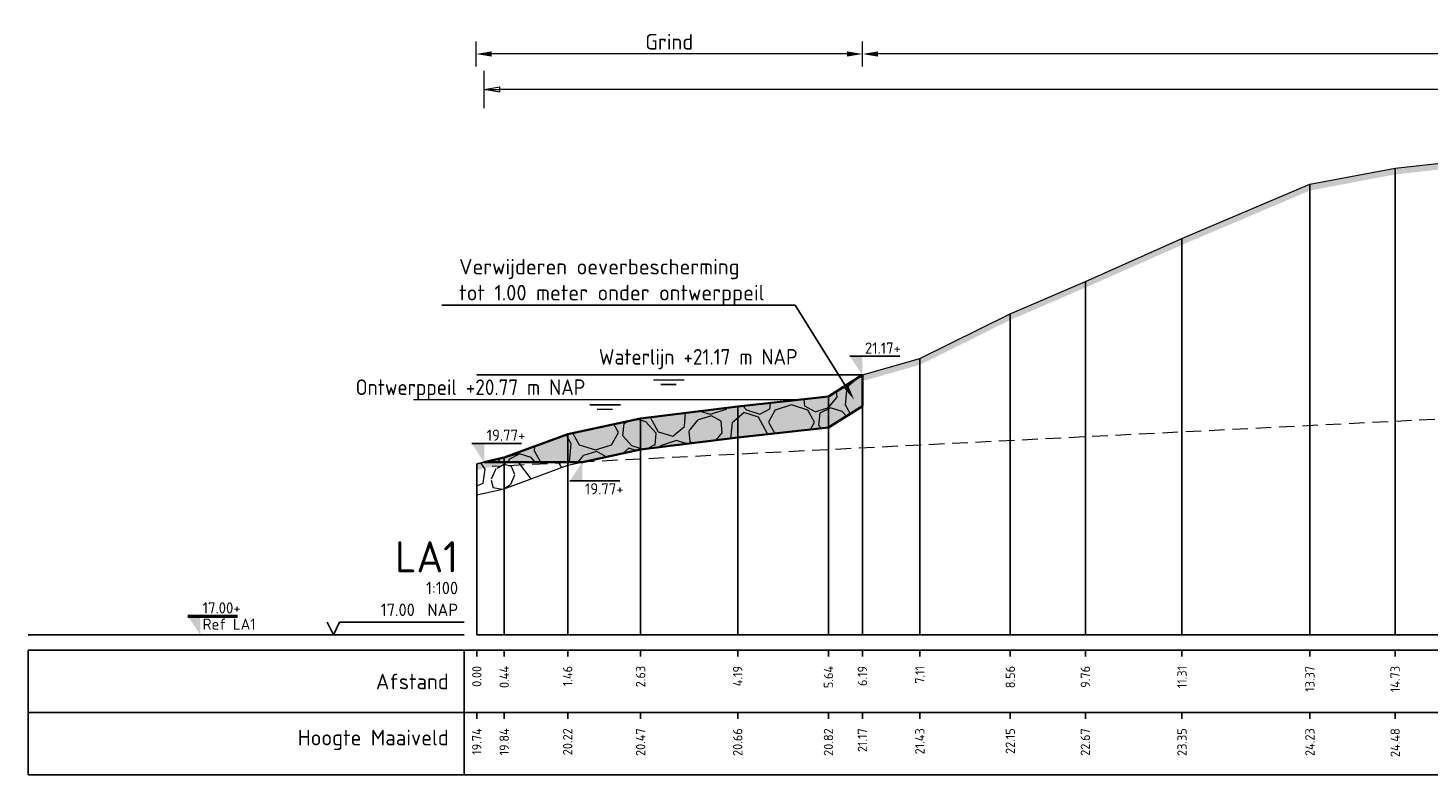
# Model space of a CAD drawing. Header units: metres. Extents: x 184077 to 190380, y 346696 to 349666.
# Tile 256 of 256: x 190117 to 190139, y 349296 to 349308. Entities that reach past the tile are written whole.
import ezdxf
from ezdxf import colors
from ezdxf.entities.mleader import LeaderData, LeaderLine
from ezdxf.enums import TextEntityAlignment as Align
from ezdxf.math import Vec2, Vec3

# ---------------------------------------------------------------- set-up
doc = ezdxf.new("R2010")
doc.units = ezdxf.units.M
doc.header["$PDMODE"] = 35
doc.header["$PDSIZE"] = 0.075
doc.linetypes.add('DASHED2', pattern=[0.375, 0.25, -0.125])
for name, color, linetype, lineweight in [('B-ME-GW-GROND-STEEN-A', 252, 'Continuous', 18), ('B-ME-OB-WATERLIJN-GD1', 150, 'Continuous', 25), ('N-WA-OB-BEKLEDING-STEEN-A', 22, 'Continuous', 13), ('profiel', 8, 'Continuous', 0), ('V-WE-OB-BEKLEDING_STORTSTEEN-G', 30, 'CONTINUOUS-V', 35), ('X-ME-AL-PROFIEL_HUIDIG MAAIVELD-GD', 252, 'Continuous', 0), ('X-XX-AL-DETAIL1-M', 7, 'Continuous', 18), ('X-XX-AL-PEILMAAT-SD', 7, 'Continuous', 25), ('X-XX-AL-T25-100', 7, 'Continuous', 25), ('X01-XX-AL-M', 7, 'Continuous', 18)]:
    doc.layers.add(name, color=color, linetype=linetype, lineweight=lineweight)
doc.layers.add('N-WE-OG-HULPLIJN-GD', color=50, linetype='Continuous', lineweight=50, plot=False)
doc.layers.add('TDNT----_profiel_txt', color=10, linetype='Continuous')
doc.layers.add('X-ME-AL-PROFIELRASTER-S', color=7, linetype='Continuous')
doc.layers.add('TOE-WE-OB-NATUUROEVER-O', color=7, linetype='Continuous', lineweight=18, true_color=0xedb868)
doc.layers.add('V-WE-VH-VERHARDING_BESTORTING-AD-100', color=7, linetype='Continuous', lineweight=18, true_color=0x93278f)
doc.styles.add('ENV-P', font='ISOCP.SHX')
doc.styles.add('NLCS-ISO', font='NLCS-ISO.ttf', dxfattribs={"height": 1.8})
doc.styles.add('NLCS-ISO-ANNOTATIVE-T18', font='NLCS-ISO.ttf', dxfattribs={"height": 1.8})
doc.styles.add('NLCS-ISO-M100-T25', font='NLCS-ISO.ttf', dxfattribs={"height": 0.25})
doc.linetypes.add('CONTINUOUS-V', pattern='A,3.5,[24,NLCS.SHX,S=0.5,R=0,X=0,Y=0],3.5', length=7)
doc.dimstyles.new('NLCS-M100-T25-PIJL_L2_H1', dxfattribs={"dimscale": 0.1, "dimtxt": 2.5, "dimasz": 2.5, "dimexe": 2, "dimexo": 2, "dimgap": 0.7, "dimtad": 1, "dimzin": 0, "dimdsep": 46, "dimtxsty": 'NLCS-ISO-M100-T25', "dimcen": 0, "dimdle": 2, "dimclrd": 256, "dimclre": 256, "dimclrt": 256, "dimadec": 1, "dimazin": 0, "dimtfac": 1, "dimtdec": 3, "dimtofl": 0, "dimtmove": 0, "dimatfit": 3, "dimfxl": 2, "dimfxlon": 1, "dimtfillclr": 256, "dimtolj": 1, "dimtzin": 0, "dimlwd": -1, "dimlwe": -1, "dimarcsym": 0})
doc.dimstyles.new('NLCS-M100-T25-PIJL_L3_H2', dxfattribs={"dimscale": 0.1, "dimtxt": 2.5, "dimasz": 2.5, "dimexe": 2, "dimexo": 2, "dimgap": 0.7, "dimtad": 1, "dimdec": 3, "dimzin": 0, "dimdsep": 46, "dimtxsty": 'NLCS-ISO-M100-T25', "dimcen": 0, "dimdle": 2, "dimclrd": 256, "dimclre": 256, "dimclrt": 256, "dimazin": 0, "dimtfac": 1, "dimtdec": 3, "dimtofl": 0, "dimtmove": 0, "dimatfit": 3, "dimfxl": 2, "dimfxlon": 1, "dimtfillclr": 256, "dimtolj": 1, "dimtzin": 0, "dimlwd": -1, "dimlwe": -1, "dimarcsym": 0})

# ---------------------------------------------------------------- blocks, each defined once
blk = doc.blocks.new('SAL-PROFIELRASTER-D')
at = {"color": 0, "linetype": 'ByBlock', "lineweight": -2, "flags": 128}
for points in [[(-2, 0), (-72, 0)], [(-24, 2), (-23, 0), (-22, 2), (-2, 2)], [(-72, -12.5), (-72, -2.5)], [(0, -2.5), (-72, -2.5)], [(-2, -12.5), (-2, -2.5)], [(0, -12.5), (-72, -12.5)]]:
    blk.add_lwpolyline(points, dxfattribs=at)
at = {"color": 0, "linetype": 'ByBlock', "lineweight": -2, "style": 'NLCS-ISO-ANNOTATIVE-T18'}
blk.add_text('NAP', height=2, dxfattribs=at).set_placement((-3, 3), align=Align.RIGHT)
blk.add_text('Afstand', height=2.5, dxfattribs=at).set_placement((-4.5, -7.5), align=Align.MIDDLE_RIGHT)
for tag, height, p in [('PROFIELNR', 5, (-3, 10)), ('SCHAAL', 2, (-3, 6.5)), ('NAP', 2, (-9.94, 3))]:
    blk.add_attdef(tag, text='', height=height, dxfattribs=at).set_placement(p, align=Align.RIGHT)
blk = doc.blocks.new('SAL-PROFIELRASTER_BALK_EIND1-D')
at = {"color": 0, "linetype": 'ByBlock', "lineweight": -2, "flags": 128}
for points in [[(0, 0), (1, 0)], [(0, -2.5), (1, -2.5)], [(0, -12.5), (1, -12.5)]]:
    blk.add_lwpolyline(points, dxfattribs=at)
blk = doc.blocks.new('SAL-PROFIELRASTER_BALK-D')
at = {"color": 0, "linetype": 'ByBlock', "lineweight": -2}
for p, q in [((-72, -12.5), (-72, -2.5)), ((-2, -2.5), (-2, -12.5)), ((0, -12.5), (-72, -12.5))]:
    blk.add_line(p, q, dxfattribs=at)
at = {"color": 0, "linetype": 'ByBlock', "lineweight": -2, "style": 'NLCS-ISO-ANNOTATIVE-T18'}
for tag, height, p in [('TITEL1', 2.5, (-4.5, -6.5)), ('TITEL2', 1.5, (-4.5, -9.5))]:
    blk.add_attdef(tag, text='', height=height, dxfattribs=at).set_placement(p, align=Align.MIDDLE_RIGHT)
blk = doc.blocks.new('SAL-PROFIELRASTER_BALK_EIND2-D')
at = {"color": 0, "linetype": 'ByBlock', "lineweight": -2}
blk.add_line((1, -12.5), (0, -12.5), dxfattribs=at)
blk = doc.blocks.new('SAL-PROFIELRASTER_BALK_DATA-D')
at = {"color": 0, "linetype": 'ByBlock', "lineweight": -2}
blk.add_lwpolyline([(0, -3.5), (0, -2.5)], dxfattribs=at)
at = {"color": 0, "linetype": 'ByBlock', "lineweight": -2, "style": 'NLCS-ISO-ANNOTATIVE-T18'}
blk.add_attdef('GETAL', text='', height=1.5, rotation=90, dxfattribs=at).set_placement((0.75, -5), align=Align.RIGHT)
blk = doc.blocks.new('SAL-PROFIELRASTER_AANHAAL-D')
at = {"color": 9, "linetype": 'ByBlock', "lineweight": -2, "flags": 128}
blk.add_lwpolyline([(0, 1), (0, 0)], dxfattribs=at)
blk = doc.blocks.new('*D10')
at = {"layer": 'Defpoints', "color": 0, "transparency": 16777216}
for p in [(190124.113, 349308.054), (190124.113, 349298.738), (190130.312, 349298.738)]:
    blk.add_point(p, dxfattribs=at)
at = {"layer": 'X-XX-AL-DETAIL1-M', "transparency": 16777216}
for p, q in [((190124.113, 349307.854), (190124.113, 349308.254)), ((190130.312, 349307.854), (190130.312, 349308.254)), ((190130.062, 349308.054), (190124.363, 349308.054))]:
    blk.add_line(p, q, dxfattribs=at)
for points in [[(190124.363, 349308.096), (190124.363, 349308.012), (190124.113, 349308.054)], [(190130.062, 349308.096), (190130.062, 349308.012), (190130.312, 349308.054)]]:
    blk.add_solid(points, dxfattribs=at)
at = {"layer": 'X-XX-AL-DETAIL1-M', "color": 10, "transparency": 16777216, "insert": (190127.213, 349308.249), "char_height": 0.25, "attachment_point": 5, "style": 'NLCS-ISO-M100-T25'}
blk.add_mtext('\\A1;Grind', dxfattribs=at)
blk = doc.blocks.new('*D11')
at = {"layer": 'Defpoints', "color": 0, "transparency": 16777216}
for p in [(190130.312, 349308.054), (190130.312, 349298.738), (190183.358, 349298.738)]:
    blk.add_point(p, dxfattribs=at)
at = {"layer": 'X-XX-AL-DETAIL1-M', "transparency": 16777216}
for p, q in [((190130.312, 349307.854), (190130.312, 349308.254)), ((190183.358, 349307.854), (190183.358, 349308.254)), ((190183.108, 349308.054), (190130.562, 349308.054))]:
    blk.add_line(p, q, dxfattribs=at)
for points in [[(190130.562, 349308.096), (190130.562, 349308.012), (190130.312, 349308.054)], [(190183.108, 349308.096), (190183.108, 349308.012), (190183.358, 349308.054)]]:
    blk.add_solid(points, dxfattribs=at)
at = {"layer": 'X-XX-AL-DETAIL1-M', "color": 10, "transparency": 16777216, "insert": (190156.835, 349308.249), "char_height": 0.25, "attachment_point": 5, "style": 'NLCS-ISO-M100-T25'}
blk.add_mtext('\\A1;Gras', dxfattribs=at)
blk = doc.blocks.new('SAL-PEILMAAT_INFRACAD_R01-SOD')
blk.add_line((-2, 3), (6, 3))
blk.add_solid([(-2, 3), (0, 3), (0, 0)])
at = {"style": 'NLCS-ISO'}
for tag, p in [('...', (0.4, 3.4)), ('REF', (0.4, 0.8))]:
    blk.add_attdef(tag, p, '', height=1.8, dxfattribs=at)
blk = doc.blocks.new('SAL-PEILMAAT_INFRACAD_H01-SOD')
blk.add_line((-2, 3), (6, 3))
blk.add_solid([(-2, 3), (0, 3), (0, 0)])
at = {"style": 'NLCS-ISO'}
blk.add_attdef('...', (0.4, 3.4), '', height=1.8, dxfattribs=at)
blk = doc.blocks.new('_Closed')
at = {"color": 0, "linetype": 'ByBlock', "lineweight": -2}
for p, q in [((-1, 0.167), (0, 0)), ((-1, 0.167), (-1, -0.167)), ((0, 0), (-1, -0.167)), ((0, 0), (-1, 0))]:
    blk.add_line(p, q, dxfattribs=at)
blk = doc.blocks.new('*D82')
at = {"layer": 'Defpoints', "color": 0, "transparency": 16777216}
for p in [(190124.244, 349307.485), (190160.954, 349302.929), (190124.244, 349301.852)]:
    blk.add_point(p, dxfattribs=at)
at = {"layer": 'X01-XX-AL-M', "color": 11, "transparency": 16777216}
for p, q in [((190124.244, 349307.185), (190124.244, 349307.785)), ((190160.954, 349307.185), (190160.954, 349307.785)), ((190160.704, 349307.485), (190124.494, 349307.485))]:
    blk.add_line(p, q, dxfattribs=at)
at = {"layer": 'X01-XX-AL-M', "color": 11, "transparency": 16777216, "xscale": 0.25, "yscale": 0.25, "zscale": 0.25, "rotation": 180}
blk.add_blockref('_Closed', (190124.244, 349307.485), dxfattribs=at)
at = {"layer": 'X01-XX-AL-M', "color": 11, "transparency": 16777216, "xscale": 0.25, "yscale": 0.25, "zscale": 0.25}
blk.add_blockref('_Closed', (190160.954, 349307.485), dxfattribs=at)
at = {"layer": 'X01-XX-AL-M', "color": 11, "transparency": 16777216, "insert": (190142.599, 349307.68), "char_height": 0.25, "attachment_point": 5, "style": 'NLCS-ISO-M100-T25'}
blk.add_mtext('\\A1;36.71 meter BEREKENDE EROSIELENGTE', dxfattribs=at)

msp = doc.modelspace()

# ---------------------------------------------------------------- hatches: boundary and pattern name
at = {"layer": 'B-ME-GW-GROND-STEEN-A'}
h = msp.add_hatch(dxfattribs=at)
h.set_pattern_fill('AGW-GROND_STEEN', color=256, scale=0.125, pattern_type=2)
h.set_pattern_definition([(2.6026, (190124.87283, 349160.65258), (26.249999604, 1.25000775), [0.2226775, -27.3057175]), (43.3634, (190125.09533, 349160.662707), (1.249999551, 1.249999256), [0.1520125, -30.7965325]), (101.3099, (190125.20583, 349160.76708), (-1.24999704, 5.00000094), [0.173871, -6.199903]), (149.0362, (190125.1717, 349160.93758), (-2.49999974, 1.2500017), [0.189059, -7.099631]), (184.7636, (190125.00958, 349161.03483), (-13.750052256, -1.24999367), [0.194208, -14.857786]), (219.0939, (190124.81608, 349161.01871), (-13.749992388, -11.25001004), [0.167501, -25.60191]), (280.3048, (190124.68608, 349160.91308), (1.249995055, -6.249999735), [0.163656, -13.811768]), (327.7244, (190124.71533, 349160.75208), (10.000004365, -6.249992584), [0.186299, -27.9039575]), (23.1986, (190125.27283, 349161.07758), (2.4999996, 1.24999974), [0.217037, -9.302679]), (81.8699, (190125.4722, 349161.16308), (4.8e-07, 1.25000056), [0.227216, -8.611619]), (123.6901, (190125.50433, 349161.38796), (-1.250001, 1.2499999), [0.263984, -4.242956]), (158.1986, (190125.35796, 349161.60758), (-3.75000034, 1.2499999), [0.419309, -6.312148]), (204.227, (190124.96858, 349161.76333), (-13.750081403, -6.24982108), [0.1934075, -27.2212325]), (262.875, (190124.7922, 349161.68396), (6.7e-07, -1.2500002), [0.169318, -9.908505]), (306.8699, (190124.7712, 349161.51596), (1.25000005, -1.24999995), [0.442638, -5.807362]), (340.3462, (190125.03683, 349161.16183), (3.75000025, -1.2499987), [0.250596, -18.33199]), (32.2756, (190125.78533, 349161.06508), (13.75000718, 8.74998901), [0.15244, -27.937816]), (66.8013, (190125.9142, 349161.14646), (2.50001256, 6.2499953), [0.168236, -9.35148]), (111.8014, (190124.73046, 349161.3012), (-1.24999917, 2.5000003), [0.140937, -6.590519]), (165.0686, (190124.67821, 349161.43196), (-5.000001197, 1.249998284), [0.124041, -19.2811775]), (209.9816, (190125.80833, 349161.463957), (-23.750009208, -13.749983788), [0.155109, -37.365719]), (245.773, (190125.673956, 349161.38646), (-4.999853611, -11.25006471), [0.185214, -27.229426]), (284.9314, (190125.59796, 349161.21746), (3.749996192, -13.75000067), [0.1256825, -19.279536]), (348.6901, (190125.63033, 349161.09608), (1.24999914, 7e-07), [0.158079, -6.215695]), (33.6901, (190125.71033, 349161.60258), (1.2499999, 1.250001), [0.205096, -4.301804]), (93.3665, (190125.880956, 349161.71633), (-1.250013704, 19.999999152), [0.211281, -21.0754525]), (136.6366, (190125.86858, 349160.677207), (-21.25000823, 19.999991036), [0.24919, -30.699355]), (169.6952, (190125.68746, 349160.84833), (-7.5000012, 1.24999359), [0.2373, -13.738124]), (218.6598, (190125.45396, 349160.89083), (-1.25000013, -1.25000016), [0.203386, -7.800519]), (267.3974, (190125.29508, 349160.76371), (-1.0417e-05, -1.25000014), [0.2043575, -27.3240375]), (320.9061, (190125.28583, 349161.80958), (6.249996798, -5.000005), [0.290426, -25.478985]), (353.1572, (190125.511206, 349161.626457), (21.249999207, -2.500009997), [0.2005175, -31.273679])])
h.paths.add_polyline_path([(190125.8202, 349301.5081), (190124.2438, 349301.5081), (190124.1252, 349301.4811), (190124.1252, 349300.9811), (190124.5646, 349301.0811), (190125.5834, 349301.4571)])
at = {"layer": 'N-WA-OB-BEKLEDING-STEEN-A'}
h = msp.add_hatch(dxfattribs=at)
h.set_pattern_fill('AVH-BESTORTING_01', color=256, scale=0.1, pattern_type=2)
h.set_pattern_definition([(342.742, (190135.2054, 349302.2868), (0.5398, 0.97739), [0.27272, -1.09194]), (17.258, (190134.1626, 349302.6108), (0.539804, 0.9774), [0.27272, -1.65719]), (61.089, (190134.423, 349302.6917), (-1.30319, 0.40486), [0.22313, -0.89341]), (118.911, (190135.2943, 349301.5047), (-0.5398, -0.97741), [0.22313, -1.35591]), (162.742, (190134.423, 349303.0823), (-0.5398, -0.97739), [0.27272, -1.09194]), (197.258, (190134.1626, 349303.16324), (-0.539804, -0.9774), [0.27272, -1.65719]), (241.089, (190133.9021, 349303.0825), (1.30319, -0.40486), [0.22313, -0.89341]), (298.911, (190134.3341, 349303.8644), (0.5398, 0.97741), [0.22313, -1.35591]), (342.742, (190132.5655, 349303.7096), (-0.76339, 1.38224), [0.24341, -1.12122]), (40.852, (190131.17858, 349300.7052), (0.539802, 0.977399), [0.24469, -3.61913]), (84.587, (190132.98305, 349303.79746), (-0.223591, 2.359645), [0.29716, -3.05481]), (118.911, (190134.3141, 349303.687), (-1.30321, 0.40486), [0.29575, -1.28331]), (162.742, (190132.8681, 349304.3522), (0.76339, -1.38224), [0.24484, -1.11975]), (40.852, (190130.83023, 349301.333), (0.539802, 0.977399), [0.24409, -3.61972]), (84.587, (190132.42167, 349303.97005), (-0.5398, -0.977407), [0.29647, -3.05553]), (298.911, (190132.4217, 349303.97005), (1.30321, -0.40486), [0.29753, -1.28153]), (26.669, (190129.96683, 349301.8717), (-1.842996, -0.572553), [0.18275, -4.54613]), (84.587, (190133.0527, 349304.4807), (-0.5398, -0.977407), [0.18319, -3.16878]), (131.7624, (190131.5432, 349307.4276), (-2.066604, 1.787101), [0.24466, -4.00428]), (162.742, (190129.9844, 349302.3182), (-0.5398, -0.97739), [0.19694, -1.1677]), (26.669, (190129.63286, 349302.29455), (-1.842996, -0.572553), [0.18297, -4.54591]), (84.587, (190132.5365, 349304.62184), (-0.5398, -0.977407), [0.20094, -3.15103]), (131.7624, (190131.14955, 349307.2297), (-2.066604, 1.787101), [0.20994, -4.039]), (342.742, (190132.6763, 349304.4652), (0.5398, 0.97739), [0.22313, -1.1415]), (50.2416, (190132.91223, 349302.54774), (0.5397897, 0.97739), [0.21713, -6.88472]), (95.413, (190133.0511, 349302.71465), (-0.763387, 1.38224), [0.19056, -2.17966]), (150.939, (190130.20314, 349306.07368), (-1.303193, 0.404858), [0.17556, -5.17047]), (197.258, (190132.8796, 349302.9896), (1.30319, -0.404854), [0.22316, -1.70672]), (50.2416, (190132.51855, 349302.74555), (0.5397897, 0.97739), [0.23138, -6.87047]), (95.413, (190132.5349, 349302.5728), (-0.763387, 1.38224), [0.17353, -2.19669]), (150.939, (190129.86917, 349305.65087), (-1.303193, 0.404858), [0.18788, -5.15816]), (17.258, (190132.6991, 349302.4815), (-1.30319, 0.404854), [0.22313, -1.70675])])
h.paths.add_polyline_path([(190124.2438, 349301.5081), (190125.8202, 349301.5081), (190126.7535, 349301.7091), (190128.3109, 349301.9011), (190129.7673, 349302.0601), (190130.3117, 349302.4061), (190130.3117, 349302.9061), (190129.7673, 349302.5601), (190128.3109, 349302.4011), (190126.7535, 349302.2091), (190125.5834, 349301.9571), (190124.5646, 349301.5811)])
at = {"layer": 'V-WE-VH-VERHARDING_BESTORTING-AD-100', "transparency": 33554636}
h = msp.add_hatch(color=256, dxfattribs=at)
h.dxf.hatch_style = 1
h.paths.add_polyline_path([(190124.2438, 349301.5081), (190125.8202, 349301.5081), (190126.7535, 349301.7091), (190128.3109, 349301.9011), (190129.7673, 349302.0601), (190130.3117, 349302.4061), (190130.3117, 349302.9061), (190129.7673, 349302.5601), (190128.3109, 349302.4011), (190126.7535, 349302.2091), (190125.5834, 349301.9571), (190124.5646, 349301.5811)])
at = {"layer": 'X-ME-AL-PROFIEL_HUIDIG MAAIVELD-GD'}
h = msp.add_hatch(dxfattribs=at)
h.set_pattern_fill('AGR-MAAIVELD', color=256, scale=0.05, pattern_type=2)
h.set_pattern_definition([(45, (0, 0), (-0.25000007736, 0.25000007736), []), (45, (-0.0357, 0.0357), (0, 0.50000015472), [0.3535535, -0.3535535]), (45, (-0.07143, 0.07143), (0, 0.50000015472), [0.3535535, -0.3535535]), (45, (-0.10764, 0.10764), (0, 0.50000015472), [0.3535535, -0.3535535]), (45, (-0.14286, 0.14286), (0, 0.50000015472), [0.3535535, -0.3535535]), (45, (-0.17857, 0.17857), (0, 0.50000015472), [0.3535535, -0.3535535]), (45, (-0.2143, 0.2143), (0, 0.50000015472), [0.3535535, -0.3535535]), (315, (0, 0), (0.25000007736, 0.25000007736), []), (315, (0.0357, 0.0357), (0.50000015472, -1e-16), [0.3535535, -0.3535535]), (315, (0.07143, 0.07143), (0.50000015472, -1e-16), [0.3535535, -0.3535535]), (315, (0.10764, 0.10764), (0.50000015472, -1e-16), [0.3535535, -0.3535535]), (315, (0.14286, 0.14286), (0.50000015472, -1e-16), [0.3535535, -0.3535535]), (315, (0.17857, 0.17857), (0.50000015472, -1e-16), [0.3535535, -0.3535535]), (315, (0.2143, 0.2143), (0.50000015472, -1e-16), [0.3535535, -0.3535535])])
h.paths.add_polyline_path([(190183.3583, 349305.6931), (190180.7325, 349305.8961), (190177.6724, 349305.9321), (190174.6977, 349305.8911), (190171.0305, 349305.9021), (190167.8807, 349306.1041), (190164.3988, 349306.3221), (190161.1597, 349306.4011), (190157.4142, 349306.3321), (190155.5248, 349306.7421), (190153.3004, 349306.8791), (190151.1502, 349306.8571), (190148.7623, 349306.7731), (190146.6599, 349306.7571), (190144.6328, 349306.6111), (190142.4251, 349306.5451), (190140.359, 349306.3861), (190138.8586, 349306.2221), (190137.4906, 349305.9631), (190135.4386, 349305.0921), (190133.8883, 349304.4061), (190132.6841, 349303.8871), (190131.2329, 349303.1681), (190130.3117, 349302.9061), (190129.7673, 349302.5601), (190128.3109, 349302.4011), (190126.7535, 349302.2091), (190125.5834, 349301.9571), (190124.5646, 349301.5811), (190124.1252, 349301.4811), (190124.1252, 349301.3811), (190124.5646, 349301.4811), (190125.5834, 349301.8571), (190126.7535, 349302.1091), (190128.3109, 349302.3011), (190129.7673, 349302.4601), (190130.3117, 349302.8061), (190131.2329, 349303.0681), (190132.6841, 349303.7871), (190133.8883, 349304.3061), (190135.4386, 349304.9921), (190137.4906, 349305.8631), (190138.8586, 349306.1221), (190140.359, 349306.2861), (190142.4251, 349306.4451), (190144.6328, 349306.5111), (190146.6599, 349306.6571), (190148.7623, 349306.6731), (190151.1502, 349306.7571), (190153.3004, 349306.7791), (190155.5248, 349306.6421), (190157.4142, 349306.2321), (190161.1597, 349306.3011), (190164.3988, 349306.2221), (190167.8807, 349306.0041), (190171.0305, 349305.8021), (190174.6977, 349305.7911), (190177.6724, 349305.8321), (190180.7325, 349305.7961), (190183.3583, 349305.5931)])

# ---------------------------------------------------------------- linework, layer by layer
at = {"layer": 'B-ME-GW-GROND-STEEN-A'}
msp.add_lwpolyline([(190130.3117, 349302.4061), (190130.3117, 349302.9061), (190129.7673, 349302.5601), (190128.3109, 349302.4011), (190126.7535, 349302.2091), (190125.5834, 349301.9571), (190124.5646, 349301.5811), (190124.1252, 349301.4811), (190124.1252, 349300.9811), (190124.5646, 349301.0811), (190125.5834, 349301.4571), (190126.7535, 349301.7091), (190128.3109, 349301.9011), (190129.7673, 349302.0601)], close=True, dxfattribs=at)
at = {"layer": 'B-ME-OB-WATERLIJN-GD1', "const_width": 0.025}
for points in [[(190130.3117, 349302.9061), (190124.1252, 349302.9061)], [(190126.9563, 349302.8244), (190127.4563, 349302.8244)], [(190127.075, 349302.752), (190127.325, 349302.752)], [(190129.291, 349302.5081), (190123.1044, 349302.5081)], [(190125.9356, 349302.4264), (190126.4356, 349302.4264)], [(190126.0543, 349302.354), (190126.3043, 349302.354)]]:
    msp.add_lwpolyline(points, dxfattribs=at)
at = {"layer": 'profiel', "linetype": 'Continuous', "lineweight": 0}
msp.add_lwpolyline([(190124.1252, 349301.4811), (190124.5646, 349301.5811), (190125.5834, 349301.9571), (190126.7535, 349302.2091), (190128.3109, 349302.4011), (190129.7673, 349302.5601), (190130.3117, 349302.9061), (190131.2329, 349303.1681), (190132.6841, 349303.8871), (190133.8883, 349304.4061), (190135.4386, 349305.0921), (190137.4906, 349305.9631), (190138.8586, 349306.2221), (190140.359, 349306.3861), (190142.4251, 349306.5451), (190144.6328, 349306.6111), (190146.6599, 349306.7571), (190148.7623, 349306.7731), (190151.1502, 349306.8571), (190153.3004, 349306.8791), (190155.5248, 349306.7421), (190157.4142, 349306.3321), (190161.1597, 349306.4011), (190164.3988, 349306.3221)], dxfattribs=at)
at = {"layer": 'TOE-WE-OB-NATUUROEVER-O', "linetype": 'DASHED2', "flags": 128}
msp.add_lwpolyline([(190160.9538, 349306.3973, 0.284079), (190160.0594, 349305.8445), (190158.9747, 349303.6751, -0.2706285), (190158.1302, 349303.1236), (190124.374, 349301.4358)], format="xyb", dxfattribs=at)
at = {"layer": 'V-WE-OB-BEKLEDING_STORTSTEEN-G', "ltscale": 0.2, "flags": 128}
msp.add_lwpolyline([(190124.2438, 349301.5081), (190125.8202, 349301.5081), (190126.7535, 349301.7091), (190128.3109, 349301.9011), (190129.7673, 349302.0601), (190130.3117, 349302.4061), (190130.3117, 349302.9061), (190129.7673, 349302.5601), (190128.3109, 349302.4011), (190126.7535, 349302.2091), (190125.5834, 349301.9571), (190124.5646, 349301.5811)], close=True, dxfattribs=at)

# ---------------------------------------------------------------- block references
at = {"layer": 'N-WE-OG-HULPLIJN-GD', "xscale": 0.1, "yscale": 0.1, "zscale": 0.1}
msp.add_blockref('SAL-PEILMAAT_INFRACAD_R01-SOD', (190119.6875, 349298.7381), dxfattribs=at).add_auto_attribs({'...': '17.00+', 'REF': 'Ref LA1'})
at = {"layer": 'X-ME-AL-PROFIELRASTER-S'}
for p, yscale in [((190138.8586, 349298.7381), 7.484000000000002), ((190137.4906, 349298.7381), 7.225000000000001), ((190135.4386, 349298.7381), 6.353999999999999), ((190133.8883, 349298.7381), 5.667999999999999), ((190132.6841, 349298.7381), 5.149000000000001), ((190131.2329, 349298.7381), 4.43), ((190130.3117, 349298.7381), 4.167999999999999), ((190130.3117, 349298.7381), 4.167999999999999), ((190129.7673, 349298.7381), 3.821999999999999), ((190128.3109, 349298.7381), 3.663), ((190126.7535, 349298.7381), 3.471), ((190125.5834, 349298.7381), 3.219000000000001), ((190124.5646, 349298.7381), 2.843), ((190124.1252, 349298.7381), 2.742999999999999)]:
    msp.add_blockref('SAL-PROFIELRASTER_AANHAAL-D', p, dxfattribs=dict(at, yscale=yscale))
at = {"layer": 'X-ME-AL-PROFIELRASTER-S', "xscale": 0.1, "yscale": 0.1, "zscale": 0.1}
for name, p, values in [('SAL-PROFIELRASTER-D', (190124.1252, 349298.7381), {'PROFIELNR': 'LA1', 'SCHAAL': '1:100', 'NAP': '17.00'}), ('SAL-PROFIELRASTER_BALK_DATA-D', (190124.1252, 349298.7381), {'GETAL': '0.00'}), ('SAL-PROFIELRASTER_BALK_DATA-D', (190124.5646, 349298.7381), {'GETAL': '0.44'}), ('SAL-PROFIELRASTER_BALK_DATA-D', (190125.5834, 349298.7381), {'GETAL': '1.46'}), ('SAL-PROFIELRASTER_BALK_DATA-D', (190126.7535, 349298.7381), {'GETAL': '2.63'}), ('SAL-PROFIELRASTER_BALK_DATA-D', (190128.3109, 349298.7381), {'GETAL': '4.19'}), ('SAL-PROFIELRASTER_BALK_DATA-D', (190129.7673, 349298.7381), {'GETAL': '5.64'}), ('SAL-PROFIELRASTER_BALK_DATA-D', (190130.3117, 349298.7381), {'GETAL': '6.19'}), ('SAL-PROFIELRASTER_BALK_DATA-D', (190130.3117, 349298.7381), {'GETAL': '6.19'}), ('SAL-PROFIELRASTER_BALK_DATA-D', (190131.2329, 349298.7381), {'GETAL': '7.11'}), ('SAL-PROFIELRASTER_BALK_DATA-D', (190132.6841, 349298.7381), {'GETAL': '8.56'}), ('SAL-PROFIELRASTER_BALK_DATA-D', (190133.8883, 349298.7381), {'GETAL': '9.76'}), ('SAL-PROFIELRASTER_BALK_DATA-D', (190135.4386, 349298.7381), {'GETAL': '11.31'}), ('SAL-PROFIELRASTER_BALK_DATA-D', (190137.4906, 349298.7381), {'GETAL': '13.37'}), ('SAL-PROFIELRASTER_BALK_DATA-D', (190138.8586, 349298.7381), {'GETAL': '14.73'}), ('SAL-PROFIELRASTER_BALK-D', (190124.1252, 349297.7381), {'TITEL1': 'Hoogte Maaiveld'}), ('SAL-PROFIELRASTER_BALK_DATA-D', (190124.1252, 349297.7381), {'GETAL': '19.74'}), ('SAL-PROFIELRASTER_BALK_DATA-D', (190124.5646, 349297.7381), {'GETAL': '19.84'}), ('SAL-PROFIELRASTER_BALK_DATA-D', (190125.5834, 349297.7381), {'GETAL': '20.22'}), ('SAL-PROFIELRASTER_BALK_DATA-D', (190126.7535, 349297.7381), {'GETAL': '20.47'}), ('SAL-PROFIELRASTER_BALK_DATA-D', (190128.3109, 349297.7381), {'GETAL': '20.66'}), ('SAL-PROFIELRASTER_BALK_DATA-D', (190129.7673, 349297.7381), {'GETAL': '20.82'}), ('SAL-PROFIELRASTER_BALK_DATA-D', (190130.3117, 349297.7381), {'GETAL': '21.17'}), ('SAL-PROFIELRASTER_BALK_DATA-D', (190131.2329, 349297.7381), {'GETAL': '21.43'}), ('SAL-PROFIELRASTER_BALK_DATA-D', (190132.6841, 349297.7381), {'GETAL': '22.15'}), ('SAL-PROFIELRASTER_BALK_DATA-D', (190133.8883, 349297.7381), {'GETAL': '22.67'}), ('SAL-PROFIELRASTER_BALK_DATA-D', (190135.4386, 349297.7381), {'GETAL': '23.35'}), ('SAL-PROFIELRASTER_BALK_DATA-D', (190137.4906, 349297.7381), {'GETAL': '24.23'}), ('SAL-PROFIELRASTER_BALK_DATA-D', (190138.8586, 349297.7381), {'GETAL': '24.48'})]:
    msp.add_blockref(name, p, dxfattribs=at).add_auto_attribs(values)
at = {"layer": 'X-ME-AL-PROFIELRASTER-S', "xscale": 59.48308441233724, "yscale": 0.1, "zscale": 59.48308441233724}
for name, p in [('SAL-PROFIELRASTER_BALK_EIND1-D', (190124.1252, 349298.7381)), ('SAL-PROFIELRASTER_BALK_EIND2-D', (190124.1252, 349297.7381))]:
    msp.add_blockref(name, p, dxfattribs=at)
at = {"layer": 'X-XX-AL-PEILMAAT-SD', "xscale": 0.1, "yscale": 0.1, "zscale": 0.1}
for p, values in [((190130.3117, 349302.9061), {'...': '21.17+'}), ((190124.2438, 349301.5081), {'...': '19.77+'})]:
    msp.add_blockref('SAL-PEILMAAT_INFRACAD_H01-SOD', p, dxfattribs=at).add_auto_attribs(values)
at = {"layer": 'X-XX-AL-PEILMAAT-SD'}
ref = msp.add_blockref('SAL-PEILMAAT_INFRACAD_H01-SOD', (190125.8202, 349301.5081), dxfattribs=dict(at, xscale=-0.1, yscale=0.1, zscale=0.1, rotation=180))
ref.add_attrib('...', '19.77+', (190125.8602, 349300.9881), dxfattribs={"layer": '0', "height": 0.18, "style": 'NLCS-ISO'})

# ---------------------------------------------------------------- texts
at = {"layer": 'TDNT----_profiel_txt', "color": 150, "char_height": 0.25, "attachment_point": 7, "style": 'ENV-P'}
for s, insert in [('Waterlijn +21.17 m NAP', (190126.0832, 349302.9954)), ('Ontwerppeil +20.77 m NAP', (190122.181, 349302.5081))]:
    msp.add_mtext_dynamic_manual_height_columns(s, width=6.173509, gutter_width=0.9, heights=[0], dxfattribs=dict(at, insert=insert))

# ---------------------------------------------------------------- dimensions: what is measured, and where the dimension line sits
at = {"layer": 'X-XX-AL-DETAIL1-M'}
for base, p1, p2, text, picture, middle in [((190124.1134, 349308.0539), (190130.3117, 349298.7381), (190124.1134, 349298.7381), 'Grind', '*D10', (190127.2126, 349308.0539)), ((190130.3117, 349308.0539), (190183.3583, 349298.7381), (190130.3117, 349298.7381), 'Gras', '*D11', (190156.835, 349308.0539))]:
    dim = msp.add_linear_dim(base=base, p1=p1, p2=p2, text=text, dimstyle='NLCS-M100-T25-PIJL_L3_H2', override={"dimclrt": 10}, dxfattribs=at)
    dim.commit()
    dim.dimension.update_dxf_attribs({"geometry": picture, "text_midpoint": middle, "dimtype": 160})
at = {"layer": 'X01-XX-AL-M', "color": 11}
dim = msp.add_linear_dim(base=(190124.2438, 349307.4854), p1=(190160.9538, 349302.9291), p2=(190124.2438, 349301.8523), text='<> meter BEREKENDE EROSIELENGTE', dimstyle='NLCS-M100-T25-PIJL_L2_H1', override={"dimexe": 3, "dimblk1": 'Closed', "dimblk2": 'Closed', "dimsah": 1, "dimclrd": 11, "dimclre": 11, "dimclrt": 11, "dimfxl": 3}, dxfattribs=at)
dim.commit()
dim.dimension.update_dxf_attribs({"geometry": '*D82', "text_midpoint": (190142.5988, 349307.6804)})

# ---------------------------------------------------------------- leaders
at = {"layer": 'X-XX-AL-T25-100', "color": 10}
ml = msp.add_multileader_mtext('Standard', dxfattribs=at)
ml.set_content('Verwijderen oeverbescherming\\Ptot 1.00 meter onder ontwerppeil', color=10, style='NLCS-ISO-M100-T25')
ml.set_leader_properties(color=256, linetype='ByLayer', lineweight=-1)
ml.build(insert=Vec2(0, 0))
ml.multileader.update_dxf_attribs({"text_left_attachment_type": 5, "text_right_attachment_type": 5, "dogleg_length": 0.25, "arrow_head_size": 0.25})
ctx = ml.context
ctx.base_point, ctx.char_height, ctx.arrow_head_size, ctx.landing_gap_size, ctx.plane_origin = Vec3(190123.7513, 349304.0255), 0.25, 0.25, 0.09, Vec3(190138.7541, 349292.6516)
ctx.left_attachment, ctx.right_attachment = 5, 5
notes = []
notes.append((ctx, [(1, (1, 1, 0), (190129.2313, 349304.0255), (-1, 0), 0.25, [(0, [(190130.1795, 349302.5078)], 0, [])])]))
ctx.mtext.insert, ctx.mtext.flow_direction = Vec3(190123.8413, 349304.7672), 5
for ctx, leaders in notes:
    for number, flags, end, landing, length, lines in leaders:
        leader = LeaderData()
        leader.index, (leader.has_last_leader_line, leader.has_dogleg_vector, leader.attachment_direction) = number, flags
        leader.last_leader_point, leader.dogleg_vector, leader.dogleg_length = Vec3(end), Vec3(landing), length
        for number, points, colour, breaks in lines:
            line = LeaderLine()
            line.index, line.vertices, line.color, line.breaks = number, Vec3.list(points), colors.encode_raw_color(colour), breaks
            leader.lines.append(line)
        ctx.leaders.append(leader)

doc.saveas('drawing.dxf')
